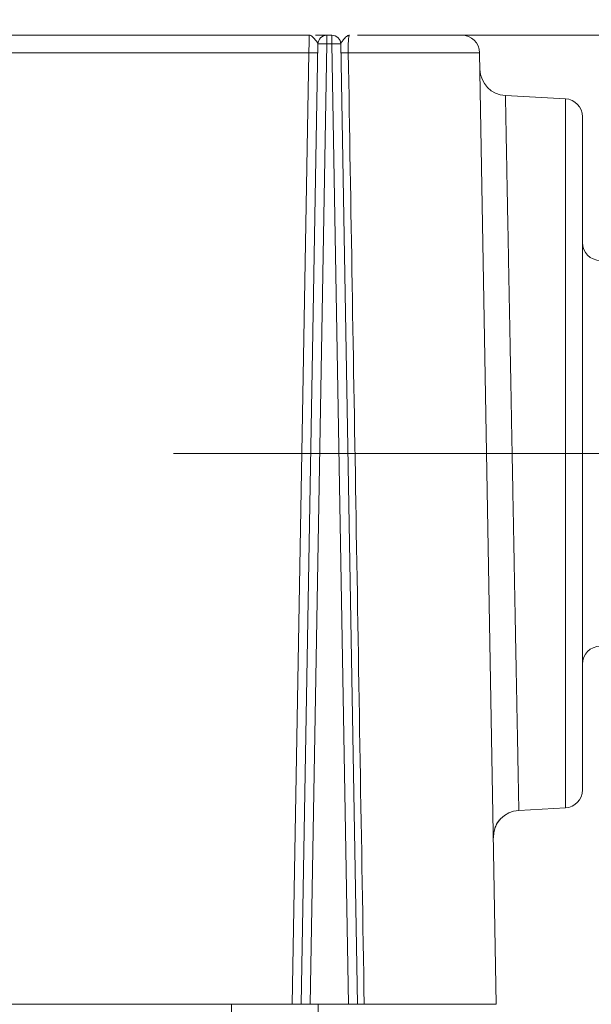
# Model space of a CAD drawing. Header units: millimetres. Extents: x 0 to 420, y 0 to 297.
# Tile 49 of 106: x 160 to 168, y 153 to 166. Entities that reach past the tile are written whole.
import ezdxf

# ---------------------------------------------------------------- set-up
doc = ezdxf.new("R2010")
doc.units = ezdxf.units.MM
doc.linetypes.add('CENTERX2', pattern=[20.32, 12.7, -2.54, 2.54, -2.54])
doc.styles.add('SLDTEXTSTYLE0', font='TXT', dxfattribs={"width": 0.75})
doc.dimstyles.new('SLDDIMSTYLE0', dxfattribs={"dimtxt": 3.5, "dimasz": 3.302, "dimexe": 0, "dimexo": 0.0625, "dimgap": 0.875, "dimtad": 2, "dimlfac": 2, "dimrnd": 1e-09, "dimzin": 4, "dimdsep": 46, "dimtxsty": 'SLDTEXTSTYLE0', "dimsah": 1, "dimcen": 0.09, "dimadec": 0, "dimazin": 1, "dimtfac": 1, "dimtofl": 0, "dimtmove": 0, "dimatfit": 3, "dimfxl": 1, "dimfrac": 2, "dimtolj": 1, "dimtzin": 12, "dimarcsym": 0})
doc.dimstyles.new('SLDDIMSTYLE4', dxfattribs={"dimtxt": 3.5, "dimasz": 3.302, "dimexe": 0, "dimexo": 0.0625, "dimgap": 0.875, "dimtad": 2, "dimlfac": 2, "dimrnd": 1e-09, "dimzin": 4, "dimdsep": 46, "dimtxsty": 'SLDTEXTSTYLE0', "dimsah": 1, "dimcen": 0.09, "dimadec": 0, "dimazin": 1, "dimtfac": 1, "dimtmove": 0, "dimatfit": 0, "dimfxl": 1, "dimfrac": 2, "dimtolj": 1, "dimtzin": 12, "dimarcsym": 0})
doc.dimstyles.new('SLDDIMSTYLE5', dxfattribs={"dimtxt": 3.5, "dimasz": 3.302, "dimexe": 0, "dimexo": 0.0625, "dimgap": 0.875, "dimtad": 2, "dimdec": 6, "dimlfac": 2, "dimrnd": 1e-09, "dimzin": 12, "dimdsep": 46, "dimtxsty": 'SLDTEXTSTYLE0', "dimsah": 1, "dimcen": 0.09, "dimadec": 0, "dimazin": 3, "dimtfac": 1, "dimtmove": 0, "dimatfit": 0, "dimfxl": 1, "dimfrac": 2, "dimtolj": 1, "dimtzin": 12, "dimarcsym": 0})
doc.dimstyles.new('SLDDIMSTYLE6', dxfattribs={"dimtxt": 3.5, "dimasz": 3.302, "dimexe": 0, "dimexo": 0.0625, "dimgap": 0.875, "dimtad": 2, "dimlfac": 2, "dimrnd": 1e-09, "dimzin": 12, "dimdsep": 46, "dimtxsty": 'SLDTEXTSTYLE0', "dimsah": 1, "dimcen": 0.09, "dimadec": 0, "dimazin": 3, "dimtfac": 1, "dimtmove": 0, "dimatfit": 0, "dimfxl": 1, "dimfrac": 2, "dimtolj": 1, "dimtzin": 12, "dimarcsym": 0})
doc.dimstyles.new('SLDDIMSTYLE7', dxfattribs={"dimtxt": 3.5, "dimasz": 3.302, "dimexe": 0, "dimexo": 0.0625, "dimgap": 0.875, "dimtad": 2, "dimdec": 4, "dimlfac": 2, "dimzin": 12, "dimdsep": 46, "dimtxsty": 'SLDTEXTSTYLE0', "dimsah": 1, "dimcen": 0.09, "dimazin": 3, "dimtfac": 1, "dimtofl": 0, "dimtmove": 0, "dimatfit": 3, "dimfxl": 1, "dimfrac": 2, "dimtolj": 1, "dimtzin": 12, "dimarcsym": 0})

# ---------------------------------------------------------------- blocks, each defined once
blk = doc.blocks.new('_D_8')
at = {"color": 7, "linetype": 'Continuous', "lineweight": 0}
for p, q in [((173.506, 156.836), (173.506, 131.598)), ((45.13, 151.853), (45.13, 131.598)), ((45.13, 132.598), (173.506, 132.598))]:
    blk.add_line(p, q, dxfattribs=at)
for points in [[(45.13, 132.598), (48.432, 132.09), (48.432, 133.106)], [(173.506, 132.598), (170.204, 133.106), (170.204, 132.09)]]:
    blk.add_solid(points, dxfattribs=at)
at = {"color": 7, "linetype": 'Continuous', "lineweight": 0, "insert": (101.459, 137.11), "char_height": 3.5, "attachment_point": 1, "style": 'SLDTEXTSTYLE0'}
blk.add_mtext('256.80', dxfattribs=at)
blk = doc.blocks.new('_D_9')
at = {"color": 7, "linetype": 'Continuous', "lineweight": 0}
for p, q in [((173.506, 156.836), (173.506, 138.656)), ((166.373, 149.724), (166.373, 138.656)), ((166.373, 139.656), (160.023, 139.656)), ((166.373, 139.656), (173.506, 139.656)), ((173.506, 139.656), (189.324, 139.656))]:
    blk.add_line(p, q, dxfattribs=at)
for points in [[(166.373, 139.656), (163.071, 140.164), (163.071, 139.148)], [(173.506, 139.656), (176.808, 139.148), (176.808, 140.164)]]:
    blk.add_solid(points, dxfattribs=at)
at = {"color": 7, "linetype": 'Continuous', "lineweight": 0, "insert": (177.687, 144.168), "char_height": 3.5, "attachment_point": 1, "style": 'SLDTEXTSTYLE0'}
blk.add_mtext('14.30', dxfattribs=at)
blk = doc.blocks.new('_D_10')
at = {"color": 7, "linetype": 'Continuous', "lineweight": 0}
for p, q in [((188.898, 166.099), (188.898, 172.449)), ((164.75, 166.099), (189.898, 166.099)), ((188.898, 150.599), (188.898, 166.099)), ((167.248, 150.599), (189.898, 150.599)), ((188.898, 150.599), (188.898, 144.249))]:
    blk.add_line(p, q, dxfattribs=at)
for points in [[(188.898, 166.099), (189.406, 169.401), (188.39, 169.401)], [(188.898, 150.599), (188.39, 147.297), (189.406, 147.297)]]:
    blk.add_solid(points, dxfattribs=at)
at = {"color": 7, "linetype": 'Continuous', "lineweight": 0, "insert": (184.386, 156.842), "char_height": 3.5, "attachment_point": 1, "rotation": 90, "style": 'SLDTEXTSTYLE0'}
blk.add_mtext('31', dxfattribs=at)
blk = doc.blocks.new('_D_11')
at = {"color": 7, "linetype": 'Continuous', "lineweight": 0}
for p, q in [((181.631, 166.099), (181.631, 181.584)), ((166.874, 166.099), (182.631, 166.099)), ((181.631, 160.274), (181.631, 166.099)), ((176.506, 160.274), (182.631, 160.274)), ((181.631, 160.274), (181.631, 153.924))]:
    blk.add_line(p, q, dxfattribs=at)
for points in [[(181.631, 166.099), (182.139, 169.401), (181.123, 169.401)], [(181.631, 160.274), (181.123, 156.972), (182.139, 156.972)]]:
    blk.add_solid(points, dxfattribs=at)
at = {"color": 7, "linetype": 'Continuous', "lineweight": 0, "insert": (177.119, 169.947), "char_height": 3.5, "attachment_point": 1, "rotation": 90, "style": 'SLDTEXTSTYLE0'}
blk.add_mtext('11.65', dxfattribs=at)
blk = doc.blocks.new('_D_12')
at = {"color": 7, "linetype": 'Continuous', "lineweight": 0}
for start, end in [(50, 74.8773), (0, 50), (335.1227, 0)]:
    blk.add_arc((140.188, 152.474), 14.324, start, end, dxfattribs=at)
for points in [[(149.396, 163.447), (146.923, 165.693), (146.362, 164.846)], [(154.512, 152.474), (153.634, 149.25), (154.644, 149.136)]]:
    blk.add_solid(points, dxfattribs=at)
at = {"color": 7, "linetype": 'Continuous', "lineweight": 0, "insert": (156.311, 162.83), "char_height": 3.5, "attachment_point": 1, "rotation": 292.1294, "style": 'SLDTEXTSTYLE0'}
blk.add_mtext('50°', dxfattribs=at)

msp = doc.modelspace()

# ---------------------------------------------------------------- linework, layer by layer
at = {"color": 7, "linetype": 'Continuous', "lineweight": 15}
for p, q in [((163.75018511, 166.09886382), (152.20394585, 166.09886382)), ((163.99586055, 166.09886382), (163.99586055, 165.976041)), ((163.99586055, 166.09886382), (164.06470392, 166.09886382)), ((164.06470392, 165.976041), (164.06470392, 166.09886382)), ((163.63738332, 152.59886626), (163.87087706, 165.976041)), ((163.76235936, 152.59886626), (163.99586055, 165.976041)), ((163.86829171, 165.98657612), (163.87332085, 165.9985343)), ((164.06470392, 165.976041), (163.99586055, 165.976041)), ((164.06470392, 165.976041), (164.29819766, 152.59886626)), ((164.18724362, 165.9985343), (164.19225041, 165.98655377)), ((164.18967996, 165.976041), (164.42318115, 152.59886626)), ((152.20394585, 165.85322563), (163.74375526, 165.85322563)), ((163.74375526, 165.85322563), (163.51239983, 152.59886626)), ((166.12421576, 165.85322563), (164.29346654, 165.85322563)), ((166.35557119, 152.59886626), (166.12421576, 165.85322563)), ((167.31865559, 165.21290783), (166.48352001, 165.25667254)), ((167.31865559, 155.33481631), (167.31865559, 165.21290783)), ((166.67037312, 155.30084167), (167.31865559, 155.33481631)), ((150.17456416, 152.59886626), (163.51239983, 152.59886626)), ((162.66395751, 152.59886626), (162.66395751, 152.47386042)), ((163.63738332, 152.59886626), (163.51239983, 152.59886626)), ((163.63738332, 152.59886626), (163.76235936, 152.59886626)), ((163.76235936, 152.59886626), (164.29819766, 152.59886626)), ((163.87302283, 152.59886626), (163.87302283, 152.47386042)), ((164.29819766, 152.59886626), (164.42318115, 152.59886626)), ((164.51579932, 152.59886626), (166.35557119, 152.59886626))]:
    msp.add_line(p, q, dxfattribs=at)
at = {"color": 7, "linetype": 'CENTERX2', "lineweight": 0}
msp.add_line((161.85556892, 160.27386302), (175.50556892, 160.27386302), dxfattribs=at)
at = {"color": 7, "linetype": 'Continuous', "lineweight": 15}
for centre, radius, start, end in [((163.99586115, 165.97386302), 0.125, 90, 179), ((164.06470023, 165.97386302), 0.125, 1, 90), ((165.87425123, 165.84886302), 0.25, 1, 90), ((163.93336881, 164.19251479), 1.78462068, 87.993273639, 92.006726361), ((164.12719194, 164.19286717), 1.78426838, 87.992996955, 92.007003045), ((163.806247, 167.64165653), 1.78952237, 267.998772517, 272.001227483), ((164.24264613, 167.48176549), 1.62933262, 268.212601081, 271.787398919), ((166.50314642, 165.63116189), 0.375, 181, 267), ((167.30556892, 164.96325099), 0.25, 0, 87), ((167.80556892, 163.21136302), 0.25, 180.00000357, 270), ((167.80556892, 157.33636302), 0.25, 90, 179.99999643), ((167.30556892, 155.58447506), 0.25, 273, 0), ((166.68999949, 154.92635671), 0.375, 93, 181)]:
    msp.add_arc(centre, radius, start, end, dxfattribs=at)
for points, knots in [([(163.74375542, 165.85322613), (163.74405355, 165.86473995), (163.74464074, 165.88741774), (163.74545969, 165.92017791), (163.74621558, 165.95069), (163.74690524, 165.97857491), (163.74752948, 166.00357837), (163.74808812, 166.02554946), (163.7485812, 166.04443184), (163.74900871, 166.06024954), (163.74937071, 166.07309594), (163.74966704, 166.08311392), (163.74989829, 166.09050733), (163.75006248, 166.09544623), (163.75016655, 166.09834768), (163.75018018, 166.09869407), (163.75018683, 166.09886302)], [0, 0, 0, 0, 0.0890155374, 0.1753261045, 0.258931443, 0.3398313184, 0.4180255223, 0.4935138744, 0.5662962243, 0.6363724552, 0.7037424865, 0.7684062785, 0.8303638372, 0.8896152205, 0.9461605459, 1, 1, 1, 1]), ([(163.75018683, 166.09886302), (163.76551823, 166.09886302), (163.78053289, 166.08972976), (163.80869253, 166.06423268), (163.82177829, 166.04874648), (163.85604035, 166.00743466), (163.87109511, 165.9883578), (163.87088018, 165.97604457)], [0, 0, 0, 0, 0.25, 0.25, 0.5, 0.5, 1, 1, 1, 1]), ([(163.83457038, 166.09886382), (163.86424363, 166.09886382), (163.92379096, 166.09886382), (163.98201523, 166.09886382), (163.99125032, 166.09886382), (163.99586055, 166.09886382)], [0, 0, 0, 0, 0.3321864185, 0.6666213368, 1, 1, 1, 1]), ([(164.18968119, 165.97604457), (164.18957304, 165.98224077), (164.19321997, 165.98991362), (164.20665122, 166.01002232), (164.21629635, 166.0224425), (164.23926875, 166.05058694), (164.25238994, 166.06618953), (164.28042344, 166.09075746), (164.29530467, 166.098863), (164.31037454, 166.09886302)], [0, 0, 0, 0, 0.25, 0.25, 0.5, 0.5, 0.75, 0.75, 1, 1, 1, 1]), ([(164.31037454, 166.09886302), (164.30918987, 166.09843158), (164.30685122, 166.09757988), (164.30380895, 166.090792), (164.30112291, 166.08039184), (164.2988136, 166.06641559), (164.29687443, 166.04940837), (164.29473103, 166.0221472), (164.29301914, 165.97978009), (164.29232441, 165.91897011), (164.29308451, 165.87512186), (164.29346407, 165.85322613)], [0, 0, 0, 0, 0.08922292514, 0.17613338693, 0.2607337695, 0.34303579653, 0.42306253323, 0.50084999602, 0.66817647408, 0.83430303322, 1, 1, 1, 1]), ([(165.87424878, 166.09886382), (165.85341318, 166.09886382), (165.81049549, 166.09886382), (165.46275791, 166.09886382), (164.98232077, 166.09886382), (164.59176087, 166.09886382), (164.4218922, 166.09886382)], [0, 0, 0, 0, 0.2541018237, 0.5234055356, 0.7927117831, 1, 1, 1, 1]), ([(164.29346407, 165.85322613), (164.32952674, 163.69721138), (164.40342628, 159.27911101), (164.47774851, 154.86096964), (164.51580179, 152.59886302)], [0, 0, 0, 0, 0.4879958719, 1, 1, 1, 1]), ([(166.48352044, 165.25667581), (166.48353046, 165.25617349), (166.48355055, 165.25516631), (166.4837121, 165.24699146), (166.48396968, 165.23385543), (166.48433286, 165.21521298), (166.48479905, 165.1911342), (166.48536897, 165.16153078), (166.48604241, 165.12636522), (166.48681943, 165.08559469), (166.48770001, 165.03918655), (166.48868416, 164.98711445), (166.48977188, 164.92935974), (166.49096317, 164.86591143), (166.49225802, 164.79676645), (166.49365644, 164.72192996), (166.49515843, 164.64141551), (166.49676399, 164.5552453), (166.49847311, 164.46345039), (166.50028581, 164.3660709), (166.50220205, 164.26315621), (166.50422195, 164.15476514), (166.50634508, 164.04096608), (166.50857302, 163.92183732), (166.51086156, 163.79951443), (166.51326741, 163.6721975), (166.5158375, 163.53774343), (166.51864694, 163.39133741), (166.52169744, 163.23247377), (166.52498856, 163.06068933), (166.52852045, 162.87557563), (166.53229311, 162.67679286), (166.53630657, 162.46408438), (166.54056082, 162.23729225), (166.5450559, 161.99637351), (166.5497918, 161.74141699), (166.5547686, 161.47266073), (166.559986, 161.19050935), (166.56544522, 160.89555221), (166.57114153, 160.58857823), (166.57504845, 160.37985544), (166.57703244, 160.27386302)], [0, 0, 0, 0, 0.0205964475, 0.0412968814, 0.0621012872, 0.0830096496, 0.1040219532, 0.1251381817, 0.1463583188, 0.1676823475, 0.1891102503, 0.2106420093, 0.2322776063, 0.2540170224, 0.2758602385, 0.2978072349, 0.3198579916, 0.3420124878, 0.3642707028, 0.3866326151, 0.4090982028, 0.4316674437, 0.4543403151, 0.4771167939, 0.4999968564, 0.5218502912, 0.5449574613, 0.5693182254, 0.5949324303, 0.6217999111, 0.6499204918, 0.6792939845, 0.7099201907, 0.7417989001, 0.7749298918, 0.8093129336, 0.8449477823, 0.8818341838, 0.919971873, 0.9593605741, 1, 1, 1, 1]), ([(167.55556892, 155.58447506), (167.55556892, 155.58447506), (167.55556892, 156.07855904), (167.55556892, 157.83737094), (167.55556892, 159.03019521), (167.55556892, 161.51753084), (167.55556892, 162.71035511), (167.55556892, 164.469167), (167.55556892, 164.96325099), (167.55556892, 164.96325099)], [0, 0, 0, 0, 0.25, 0.25, 0.5, 0.5, 0.75, 0.75, 1, 1, 1, 1]), ([(166.57703244, 160.27386302), (166.57806204, 160.21892987), (166.58010508, 160.10992567), (166.58312615, 159.94789537), (166.58608451, 159.78879154), (166.58897885, 159.63275744), (166.59180952, 159.47992003), (166.59457643, 159.33039128), (166.5972796, 159.18426858), (166.59991902, 159.0416354), (166.60249469, 158.90256184), (166.60500662, 158.76710534), (166.60745481, 158.63531124), (166.60983925, 158.50721344), (166.61215996, 158.38283504), (166.61441691, 158.26218895), (166.61661013, 158.1452785), (166.61873961, 158.03209809), (166.62080534, 157.92263377), (166.62280733, 157.81686385), (166.62474559, 157.71475946), (166.6266201, 157.61628515), (166.62843087, 157.52139942), (166.63017791, 157.43005527), (166.63186121, 157.34220072), (166.63348077, 157.25777931), (166.6350366, 157.17673061), (166.6365287, 157.09899064), (166.63795706, 157.02449242), (166.63932172, 156.95316622), (166.64062251, 156.88494037), (166.64186009, 156.81974049), (166.6441826, 156.69638984), (166.64744949, 156.52162088), (166.65143852, 156.30780699), (166.65504626, 156.11402316), (166.65827483, 155.94067126), (166.66112369, 155.7880136), (166.66359292, 155.6562004), (166.66568269, 155.54525487), (166.6673923, 155.45513826), (166.66872436, 155.38554278), (166.66966922, 155.33668227), (166.67026244, 155.30641365), (166.6703366, 155.30269384), (166.67037351, 155.30084279)], [0, 0, 0, 0, 0.0210924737, 0.0418539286, 0.0622843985, 0.0823839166, 0.1021525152, 0.1215902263, 0.140697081, 0.1594731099, 0.177918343, 0.1960328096, 0.2138165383, 0.2312695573, 0.248391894, 0.2651835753, 0.2816446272, 0.2977750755, 0.313574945, 0.3290442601, 0.3441830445, 0.3589913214, 0.3734691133, 0.387616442, 0.401433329, 0.4149197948, 0.4280758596, 0.440901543, 0.4533968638, 0.4655618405, 0.4773964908, 0.4889008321, 0.5000748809, 0.5438255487, 0.5871953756, 0.6301846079, 0.6727934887, 0.7150222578, 0.756871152, 0.7983404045, 0.8394302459, 0.8801409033, 0.9204726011, 0.9604255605, 1, 1, 1, 1]), ([(166.33797291, 155.05559091), (166.35212271, 155.09069399), (166.37014493, 155.13540383), (166.40588058, 155.17010147), (166.41355905, 155.17755691)], [0, 0, 0, 0, 0.7851311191, 1, 1, 1, 1]), ([(150.11880009, 152.59886302), (150.17157583, 152.59886302), (150.27702843, 152.59886302), (150.44045699, 152.59886302), (150.6075177, 152.59886302), (150.77859838, 152.59886302), (150.95359528, 152.59886302), (151.13253609, 152.59886302), (151.31541332, 152.59886302), (151.50222891, 152.59886302), (151.69298216, 152.59886302), (151.88767352, 152.59886302), (152.08630141, 152.59886302), (152.28887126, 152.59886302), (152.6551121, 152.59886302), (153.20087661, 152.59886302), (153.95058266, 152.59886302), (154.73581011, 152.59886302), (155.55382985, 152.59886302), (156.39943168, 152.59886302), (157.26710012, 152.59886302), (158.15329206, 152.59886302), (159.04984905, 152.59886302), (159.95541523, 152.59886302), (160.7112994, 152.59886302), (161.31508766, 152.59886302), (161.76397495, 152.59886302), (162.21369011, 152.59886302), (162.51382203, 152.59886302), (162.66396022, 152.59886302)], [0, 0, 0, 0, 0.0190114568, 0.0379873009, 0.0569339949, 0.0758580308, 0.0947659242, 0.1136642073, 0.1325594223, 0.1514581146, 0.170366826, 0.1892920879, 0.2082404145, 0.2272182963, 0.2462321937, 0.3094232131, 0.3726315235, 0.4363128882, 0.5000116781, 0.5636930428, 0.6273918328, 0.6905828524, 0.7537911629, 0.8160233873, 0.8782734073, 0.9087151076, 0.939132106, 0.9695514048, 1, 1, 1, 1]), ([(164.51580179, 152.59886302), (164.48932222, 152.59886302), (164.46570945, 152.59886302), (164.4323565, 152.59886302), (164.42318076, 152.59886302), (164.42318076, 152.59886302)], [0, 0, 0, 0, 0.5, 0.5, 1, 1, 1, 1]), ([(164.51579932, 152.59886626), (164.59398422, 152.59886626), (164.83114331, 152.59886626), (165.1825632, 152.59886626), (165.56529741, 152.59886626), (165.87121833, 152.59886626), (166.16755507, 152.59886626), (166.21632116, 152.59886626), (166.24802206, 152.59886626)], [0, 0, 0, 0, 0.0769430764, 0.2333922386, 0.3931604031, 0.5529285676, 0.7093766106, 1, 1, 1, 1])]:
    msp.add_open_spline(points, degree=3, knots=knots, dxfattribs=at)

# ---------------------------------------------------------------- dimensions: what is measured, and where the dimension line sits
at = {"color": 7, "linetype": 'Continuous', "lineweight": 0}
for base, p1, p2, dimstyle, picture, middle in [((181.63084988, 166.09886302), (175.50556892, 160.27386302), (165.87425123, 166.09886302), 'SLDDIMSTYLE6', '_D_11', (181.63084988, 175.7656649)), ((188.89788568, 166.09886302), (166.24802399, 150.59886302), (163.75018683, 166.09886302), 'SLDDIMSTYLE5', '_D_10', (188.89788568, 159.42832145))]:
    dim = msp.add_linear_dim(base=base, p1=p1, p2=p2, angle=90, dimstyle=dimstyle, dxfattribs=at)
    dim.commit()
    dim.dimension.update_dxf_attribs({"geometry": picture, "text_midpoint": middle, "dimtype": 160})
dim = msp.add_angular_dim_2l(base=(153.17039229, 158.52749713), line1=((47.61188491, 152.47386302), (166.37302399, 152.47386302)), line2=((151.24639355, 165.65234754), (143.6047392, 156.54537851)), dimstyle='SLDDIMSTYLE7', dxfattribs=at)
dim.commit()
dim.dimension.update_dxf_attribs({"geometry": '_D_12', "text_midpoint": (153.45727325, 157.86974788), "dimtype": 162})
for base, p1, dimstyle, picture, middle in [((173.50556892, 132.59813805), (45.1296458, 152.85322613), 'SLDDIMSTYLE0', '_D_8', (108.57051646, 132.59813805)), ((173.50556892, 139.6558968), (166.37302399, 150.72386302), 'SLDDIMSTYLE4', '_D_9', (183.50556902, 139.6558968))]:
    dim = msp.add_linear_dim(base=base, p1=p1, p2=(173.50556892, 157.83636302), dimstyle=dimstyle, dxfattribs=at)
    dim.commit()
    dim.dimension.update_dxf_attribs({"geometry": picture, "text_midpoint": middle, "dimtype": 160})

doc.saveas('drawing.dxf')
